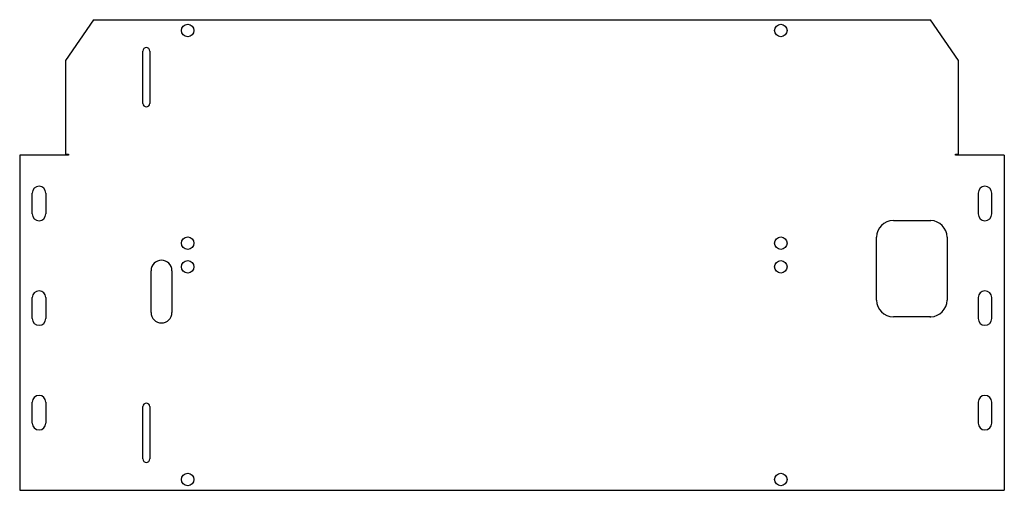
# Model space of a CAD drawing. Header units: millimetres. Extents: x -161 to 780, y 0 to 450.
import ezdxf

# ---------------------------------------------------------------- set-up
doc = ezdxf.new("R2010")
doc.units = ezdxf.units.MM

msp = doc.modelspace()

# ---------------------------------------------------------------- linework, layer by layer
at = {"color": 7, "linetype": 'Continuous', "lineweight": 25}
for p, q in [((-90.46, 450), (-117.38, 410.84)), ((-90.46, 450), (709.46, 450)), ((736.38, 410.84), (709.46, 450)), ((-43.25, 370), (-43.25, 420)), ((-36.75, 420), (-36.75, 370)), ((-117.38, 410.84), (-117.38, 321.55)), ((736.38, 321.55), (736.38, 410.84)), ((-161.05, 320.5), (-161.05, 0)), ((-121.59, 320.5), (-161.05, 320.5)), ((-114.38, 320.55), (-120.84, 320.55)), ((-117.38, 321.55), (-114.38, 321.55)), ((-114.38, 321.55), (-114.38, 320.55)), ((733.38, 321.55), (736.38, 321.55)), ((733.38, 320.55), (733.38, 321.55)), ((739.84, 320.55), (733.38, 320.55)), ((780.05, 320.5), (740.59, 320.5)), ((780.05, 320.5), (780.05, 0)), ((-149.05, 264.25), (-149.05, 284.25)), ((-136.05, 284.25), (-136.05, 264.25)), ((755.05, 284.25), (755.05, 264.25)), ((768.05, 264.25), (768.05, 284.25)), ((674, 257.93), (709.78, 257.93)), ((709.78, 257.93), (709.78, 257.92)), ((658, 181.93), (658, 241.93)), ((725.28, 241.93), (725.28, 181.93)), ((-35.5, 170), (-35.5, 210)), ((-15.5, 210), (-15.5, 170)), ((-149.05, 164.25), (-149.05, 184.25)), ((-136.05, 184.25), (-136.05, 164.25)), ((755.05, 184.25), (755.05, 164.25)), ((768.05, 164.25), (768.05, 184.25)), ((708.97, 165.93), (674, 165.93)), ((709.78, 165.93), (709.58, 165.93)), ((709.78, 165.93), (709.78, 165.93)), ((-149.05, 64.25), (-149.05, 84.25)), ((-136.05, 84.25), (-136.05, 64.25)), ((-43.25, 30), (-43.25, 80)), ((-36.75, 80), (-36.75, 30)), ((755.05, 84.25), (755.05, 64.25)), ((768.05, 64.25), (768.05, 84.25)), ((-161.05, 0), (780.05, 0))]:
    msp.add_line(p, q, dxfattribs=at)
for centre in [(-0.5, 439.7), (566.5, 439.7), (-0.5, 236.3), (566.5, 236.3), (-0.5, 213.7), (566.5, 213.7), (-0.5, 10.3), (566.5, 10.3)]:
    msp.add_circle(centre, 6, dxfattribs=at)
for centre, radius, start, end in [((-40, 420), 3.25, 0, 180), ((-40, 370), 3.25, 180, 360), ((-142.55, 284.25), 6.5, 0, 180), ((761.55, 284.25), 6.5, 0, 180), ((-142.55, 264.25), 6.5, 180, 0), ((761.55, 264.25), 6.5, 180, 0), ((674, 241.93), 16, 90, 180), ((709.28, 241.93), 16, 0, 88.20922), ((-25.5, 210), 10, 0, 180), ((-142.55, 184.25), 6.5, 0, 180), ((761.55, 184.25), 6.5, 0, 180), ((674, 181.93), 16, 180, 270), ((709.28, 181.93), 16, 271.79078, 0), ((-25.5, 170), 10, 180, 0), ((-142.55, 164.25), 6.5, 180, 0), ((709.28, 181.93), 16, 268.91043, 271.08957), ((761.55, 164.25), 6.5, 180, 0), ((-142.55, 84.25), 6.5, 0, 180), ((761.55, 84.25), 6.5, 0, 180), ((-40, 80), 3.25, 0, 180), ((-142.55, 64.25), 6.5, 180, 0), ((761.55, 64.25), 6.5, 180, 0), ((-40, 30), 3.25, 180, 0)]:
    msp.add_arc(centre, radius, start, end, dxfattribs=at)
for points, knots in [([(-120.84, 320.55), (-120.92, 320.54), (-121.08, 320.52), (-121.33, 320.51), (-121.5, 320.5), (-121.59, 320.5)], [0, 0, 0, 0, 0.317859, 0.651053, 1, 1, 1, 1]), ([(740.59, 320.5), (740.46, 320.5), (740.21, 320.51), (739.96, 320.53), (739.84, 320.55)], [0, 0, 0, 0, 0.517493, 1, 1, 1, 1])]:
    msp.add_open_spline(points, degree=3, knots=knots, dxfattribs=at)

doc.saveas('drawing.dxf')
